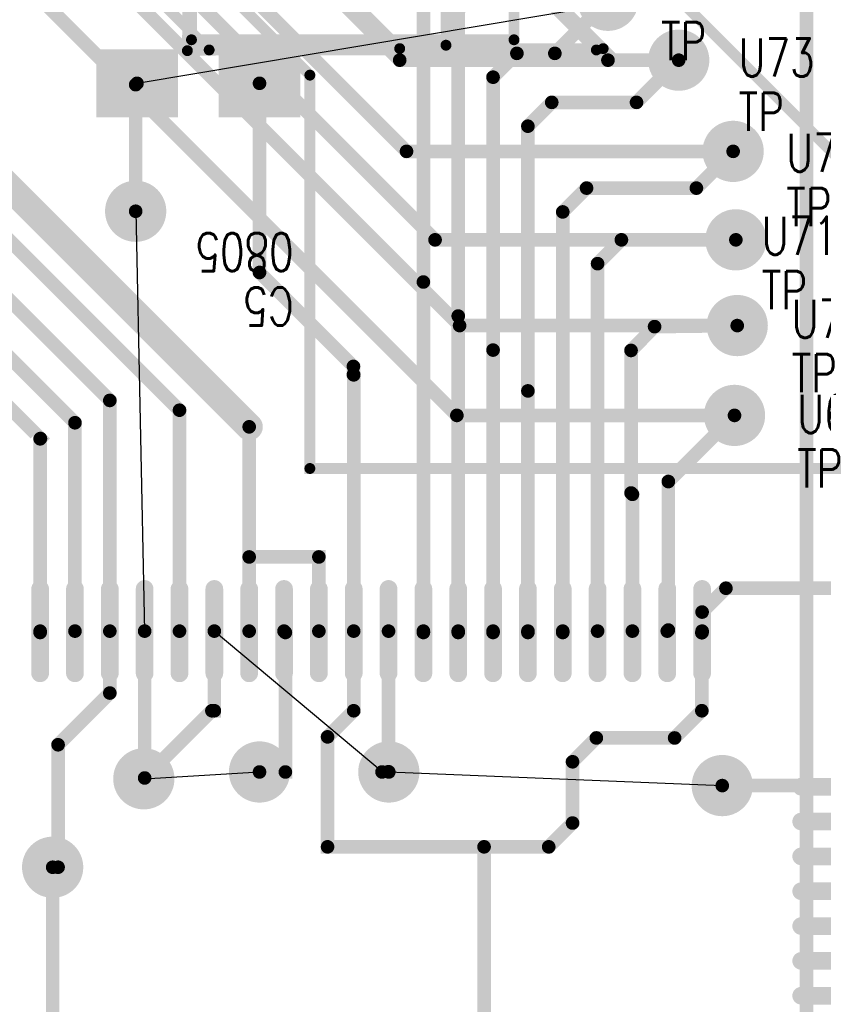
# Model space of a CAD drawing. Extents: x 22 to 3079, y -510 to 5425.
# Tile 8 of 15: x 1124 to 1714, y 3194 to 3918. Entities that reach past the tile are written whole.
import ezdxf

# ---------------------------------------------------------------- set-up
doc = ezdxf.new("R2010")
doc.units = 0
for name, pattern in [('P5', [2, 1, 1]), ('TRACK11', [2, 1, 1]), ('TRACK136', [2, 1, 1]), ('TRACK171', [2, 1, 1]), ('TRACK194', [2, 1, 1]), ('TRACK195', [2, 1, 1]), ('TRACK205', [2, 1, 1]), ('TRACK213', [2, 1, 1]), ('TRACK241', [2, 1, 1]), ('TRACK250', [2, 1, 1]), ('TRACK251', [2, 1, 1]), ('TRACK252', [2, 1, 1]), ('TRACK27', [2, 1, 1]), ('TRACK277', [2, 1, 1]), ('TRACK28', [2, 1, 1]), ('TRACK283', [2, 1, 1]), ('TRACK284', [2, 1, 1]), ('TRACK285', [2, 1, 1]), ('TRACK286', [2, 1, 1]), ('TRACK287', [2, 1, 1]), ('TRACK288', [2, 1, 1]), ('TRACK289', [2, 1, 1]), ('TRACK290', [2, 1, 1]), ('TRACK347', [2, 1, 1]), ('TRACK348', [2, 1, 1]), ('TRACK349', [2, 1, 1]), ('TRACK36', [2, 1, 1]), ('TRACK38', [2, 1, 1]), ('TRACK42', [2, 1, 1]), ('TRACK43', [2, 1, 1]), ('TRACK56', [2, 1, 1]), ('TRACK6', [2, 1, 1]), ('TRACK7', [2, 1, 1])]:
    doc.linetypes.add(name, pattern=pattern)
for name, color, linetype in [('CONNECTION', 202, 'CONTINUOUS'), ('COPPER_CUTOUT01', 168, 'CONTINUOUS'), ('DRIL_PLTE_THRU', 12, 'CONTINUOUS'), ('PADS_BOTTOM04', 152, 'CONTINUOUS'), ('PADS_INNER', 1, 'CONTINUOUS'), ('PADS_TOP01', 1, 'CONTINUOUS'), ('PADS_XR25', 168, 'CONTINUOUS'), ('PART_NAME_TOP', 52, 'CONTINUOUS'), ('PART_TOP', 132, 'CONTINUOUS'), ('REFDES', 132, 'CONTINUOUS'), ('TRACK01', 1, 'CONTINUOUS'), ('TRACK03', 5, 'CONTINUOUS'), ('VIA', 1, 'CONTINUOUS')]:
    doc.layers.add(name, color=color, linetype=linetype)
doc.styles.add('W5', font='simplex', dxfattribs={"width": 0.75})

# ---------------------------------------------------------------- blocks, each defined once
blk = doc.blocks.new('PADS_BLOCK_UNUSED2')
at = {"layer": 'DRIL_PLTE_THRU', "const_width": 1.5}
blk.add_lwpolyline([(0, -0.75, 1), (0, 0.75, 1)], format="xyb", close=True, dxfattribs=at)
at = {"layer": 'PADS_BOTTOM04'}
blk.add_lwpolyline([(0, -0.0002624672, 1), (0, 0.0002624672, 1)], format="xyb", close=True, dxfattribs=at)
at = {"layer": 'PADS_INNER'}
blk.add_lwpolyline([(0, -0.0002624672, 1), (0, 0.0002624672, 1)], format="xyb", close=True, dxfattribs=at)
at = {"layer": 'PADS_TOP01', "const_width": 50}
blk.add_lwpolyline([(-30, 0), (30, 0)], dxfattribs=at)
blk = doc.blocks.new('SYM_BLOCK_UNUSED1')
for p in [(-45, 0), (45, 0)]:
    blk.add_blockref('PADS_BLOCK_UNUSED2', p)
blk = doc.blocks.new('PART_TOP12')
blk.add_blockref('SYM_BLOCK_UNUSED1', (0, 0))
at = {"layer": 'PART_NAME_TOP', "style": 'W5', "width": 0.75}
blk.add_text('0805', height=28, dxfattribs=at).set_placement((-70, 110))
at = {"layer": 'REFDES', "style": 'W5', "width": 0.75}
blk.add_text('C5', height=28, dxfattribs=at).set_placement((-70, 150))
blk = doc.blocks.new('PADS_BLOCK_UNUSED8')
at = {"layer": 'DRIL_PLTE_THRU', "const_width": 1.5}
blk.add_lwpolyline([(0, -0.75, 1), (0, 0.75, 1)], format="xyb", close=True, dxfattribs=at)
at = {"layer": 'PADS_BOTTOM04'}
blk.add_lwpolyline([(0, -0.0002624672, 1), (0, 0.0002624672, 1)], format="xyb", close=True, dxfattribs=at)
at = {"layer": 'PADS_INNER'}
blk.add_lwpolyline([(0, -0.0002624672, 1), (0, 0.0002624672, 1)], format="xyb", close=True, dxfattribs=at)
at = {"layer": 'PADS_TOP01', "const_width": 6.5}
blk.add_lwpolyline([(-31, -3.25), (31, -3.25, 1), (31, 3.25), (-31, 3.25, 1)], format="xyb", close=True, dxfattribs=at)
blk = doc.blocks.new('PADS_BLOCK_UNUSED9')
at = {"layer": 'DRIL_PLTE_THRU', "const_width": 1.5}
blk.add_lwpolyline([(0, -0.75, 1), (0, 0.75, 1)], format="xyb", close=True, dxfattribs=at)
at = {"layer": 'PADS_BOTTOM04'}
blk.add_lwpolyline([(0, -0.0002624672, 1), (0, 0.0002624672, 1)], format="xyb", close=True, dxfattribs=at)
at = {"layer": 'PADS_INNER'}
blk.add_lwpolyline([(0, -0.0002624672, 1), (0, 0.0002624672, 1)], format="xyb", close=True, dxfattribs=at)
at = {"layer": 'PADS_TOP01', "const_width": 6.5}
blk.add_lwpolyline([(3.25, -31), (3.25, 31, 1), (-3.25, 31), (-3.25, -31, 1)], format="xyb", close=True, dxfattribs=at)
blk = doc.blocks.new('SYM_BLOCK_UNUSED7')
for name, p in [('PADS_BLOCK_UNUSED9', (-243.2, 475)), ('PADS_BLOCK_UNUSED9', (-217.6, 475)), ('PADS_BLOCK_UNUSED9', (-192, 475)), ('PADS_BLOCK_UNUSED9', (-166.4, 475)), ('PADS_BLOCK_UNUSED9', (-140.8, 475)), ('PADS_BLOCK_UNUSED9', (-115.2, 475)), ('PADS_BLOCK_UNUSED9', (-89.6, 475)), ('PADS_BLOCK_UNUSED8', (-357.5, 371.2)), ('PADS_BLOCK_UNUSED8', (-357.5, 345.6)), ('PADS_BLOCK_UNUSED8', (-357.5, 320)), ('PADS_BLOCK_UNUSED8', (-357.5, 294.4)), ('PADS_BLOCK_UNUSED8', (-357.5, 268.8)), ('PADS_BLOCK_UNUSED8', (-357.5, 243.2)), ('PADS_BLOCK_UNUSED8', (-357.5, 217.6)), ('PADS_BLOCK_UNUSED8', (-357.5, 192)), ('PADS_BLOCK_UNUSED8', (-357.5, 166.4)), ('PADS_BLOCK_UNUSED8', (-357.5, 140.8)), ('PADS_BLOCK_UNUSED8', (-357.5, 115.2)), ('PADS_BLOCK_UNUSED8', (-357.5, 89.6)), ('PADS_BLOCK_UNUSED8', (-357.5, 64)), ('PADS_BLOCK_UNUSED8', (-357.5, 38.4)), ('PADS_BLOCK_UNUSED8', (-357.5, 12.8)), ('PADS_BLOCK_UNUSED8', (-357.5, -12.8)), ('PADS_BLOCK_UNUSED8', (-357.5, -38.4)), ('PADS_BLOCK_UNUSED8', (-357.5, -64)), ('PADS_BLOCK_UNUSED8', (-357.5, -89.6)), ('PADS_BLOCK_UNUSED8', (-357.5, -115.2))]:
    blk.add_blockref(name, p)
blk = doc.blocks.new('PART_TOP80')
blk.add_blockref('SYM_BLOCK_UNUSED7', (0, 0))
blk = doc.blocks.new('PADS_BLOCK_UNUSED19')
at = {"layer": 'DRIL_PLTE_THRU', "const_width": 15.5}
blk.add_lwpolyline([(0, -7.75, 1), (0, 7.75, 1)], format="xyb", close=True, dxfattribs=at)
at = {"layer": 'PADS_BOTTOM04', "const_width": 22.5}
blk.add_lwpolyline([(0, -11.25, 1), (0, 11.25, 1)], format="xyb", close=True, dxfattribs=at)
at = {"layer": 'PADS_INNER', "const_width": 22.5}
blk.add_lwpolyline([(0, -11.25, 1), (0, 11.25, 1)], format="xyb", close=True, dxfattribs=at)
at = {"layer": 'PADS_TOP01', "const_width": 22.5}
blk.add_lwpolyline([(0, -11.25, 1), (0, 11.25, 1)], format="xyb", close=True, dxfattribs=at)
at = {"layer": 'PADS_XR25', "const_width": 22.5}
blk.add_lwpolyline([(0, -11.25, 1), (0, 11.25, 1)], format="xyb", close=True, dxfattribs=at)
blk = doc.blocks.new('SYM_BLOCK_UNUSED6')
blk.add_blockref('PADS_BLOCK_UNUSED19', (0, -1))
blk = doc.blocks.new('PART_TOP138')
blk.add_blockref('SYM_BLOCK_UNUSED6', (0, 0))
at = {"layer": 'PART_NAME_TOP', "style": 'W5', "width": 0.75}
blk.add_text('TP', height=28, dxfattribs=at).set_placement((46, -54))
at = {"layer": 'REFDES', "style": 'W5', "width": 0.75}
blk.add_text('U69', height=28, dxfattribs=at).set_placement((46, -14))
blk = doc.blocks.new('PART_TOP139')
blk.add_blockref('SYM_BLOCK_UNUSED6', (0, 0))
at = {"layer": 'PART_NAME_TOP', "style": 'W5', "width": 0.75}
blk.add_text('TP', height=28, dxfattribs=at).set_placement((40, -50))
at = {"layer": 'REFDES', "style": 'W5', "width": 0.75}
blk.add_text('U70', height=28, dxfattribs=at).set_placement((40, -10))
blk = doc.blocks.new('PART_TOP140')
blk.add_blockref('SYM_BLOCK_UNUSED6', (0, 0))
at = {"layer": 'PART_NAME_TOP', "style": 'W5', "width": 0.75}
blk.add_text('TP', height=28, rotation=270, dxfattribs=at).set_placement((-50.9996850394, -20.0003149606))
at = {"layer": 'REFDES', "style": 'W5', "width": 0.75}
blk.add_text('U71', height=28, rotation=270, dxfattribs=at).set_placement((-10.9996850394, -20.0003149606))
blk = doc.blocks.new('PART_TOP141')
blk.add_blockref('SYM_BLOCK_UNUSED6', (0, 0))
at = {"layer": 'PART_NAME_TOP', "style": 'W5', "width": 0.75}
blk.add_text('TP', height=28, dxfattribs=at).set_placement((39, -56))
at = {"layer": 'REFDES', "style": 'W5', "width": 0.75}
blk.add_text('U72', height=28, dxfattribs=at).set_placement((39, -16))
blk = doc.blocks.new('PART_TOP142')
blk.add_blockref('SYM_BLOCK_UNUSED6', (0, 0))
at = {"layer": 'PART_NAME_TOP', "style": 'W5', "width": 0.75}
blk.add_text('TP', height=28, dxfattribs=at).set_placement((44, -53))
at = {"layer": 'REFDES', "style": 'W5', "width": 0.75}
blk.add_text('U73', height=28, dxfattribs=at).set_placement((44, -13))
blk = doc.blocks.new('PART_TOP143')
blk.add_blockref('SYM_BLOCK_UNUSED6', (0, 0))
at = {"layer": 'PART_NAME_TOP', "style": 'W5', "width": 0.75}
blk.add_text('TP', height=28, dxfattribs=at).set_placement((39, -45))
at = {"layer": 'REFDES', "style": 'W5', "width": 0.75}
blk.add_text('U74', height=28, dxfattribs=at).set_placement((39, -5))
blk = doc.blocks.new('CORNER_10')
at = {"const_width": 5}
blk.add_lwpolyline([(0, -2.5, 1), (0, 2.5, 1)], format="xyb", close=True, dxfattribs=at)
blk = doc.blocks.new('CORNER_20')
at = {"const_width": 10}
blk.add_lwpolyline([(0, -5, 1), (0, 5, 1)], format="xyb", close=True, dxfattribs=at)
blk = doc.blocks.new('PADS_BLOCK_UNUSED20')
at = {"layer": 'DRIL_PLTE_THRU', "const_width": 15.5}
blk.add_lwpolyline([(0, -7.75, 1), (0, 7.75, 1)], format="xyb", close=True, dxfattribs=at)
at = {"layer": 'PADS_BOTTOM04', "const_width": 22.5}
blk.add_lwpolyline([(0, -11.25, 1), (0, 11.25, 1)], format="xyb", close=True, dxfattribs=at)
at = {"layer": 'PADS_INNER', "const_width": 22.5}
blk.add_lwpolyline([(0, -11.25, 1), (0, 11.25, 1)], format="xyb", close=True, dxfattribs=at)
at = {"layer": 'PADS_TOP01', "const_width": 22.5}
blk.add_lwpolyline([(0, -11.25, 1), (0, 11.25, 1)], format="xyb", close=True, dxfattribs=at)
blk = doc.blocks.new('VIA0')
blk.add_blockref('PADS_BLOCK_UNUSED20', (0, 0))
blk = doc.blocks.new('CORNER_8')
at = {"const_width": 4}
blk.add_lwpolyline([(0, -2, 1), (0, 2, 1)], format="xyb", close=True, dxfattribs=at)
blk = doc.blocks.new('COPPER_CUTOUT56')
at = {"layer": 'COPPER_CUTOUT01', "linetype": 'P5', "const_width": 8}
blk.add_lwpolyline([(-4.75, 0), (197, 0), (197, -107), (360.5, -270.5), (211, -270.5), (-4.75, -54.75)], close=True, dxfattribs=at)
at = {"layer": 'COPPER_CUTOUT01'}
for p in [(-4.75, 0), (197, 0), (-4.75, -54.75), (197, -107), (211, -270.5), (360.5, -270.5)]:
    blk.add_blockref('CORNER_8', p, dxfattribs=at)
blk = doc.blocks.new('COPPER_CUTOUT57')
at = {"layer": 'COPPER_CUTOUT01', "linetype": 'P5', "const_width": 8}
blk.add_lwpolyline([(0, 0), (0, -107), (164.5, -271.5), (-120, -271.5), (-199.75, -191.75), (-199.75, 0)], close=True, dxfattribs=at)
at = {"layer": 'COPPER_CUTOUT01'}
for p in [(-199.75, 0), (0, 0), (0, -107), (-199.75, -191.75), (-120, -271.5), (164.5, -271.5)]:
    blk.add_blockref('CORNER_8', p, dxfattribs=at)
blk = doc.blocks.new('COPPER_CUTOUT58')
at = {"layer": 'COPPER_CUTOUT01', "linetype": 'P5', "const_width": 8}
blk.add_lwpolyline([(8, 0), (196, 0), (502.5, -306.5), (502.5, -514), (94, -514), (94, -225), (8, -139)], close=True, dxfattribs=at)
at = {"layer": 'COPPER_CUTOUT01'}
for p in [(8, 0), (196, 0), (8, -139), (94, -225), (502.5, -306.5), (94, -514), (502.5, -514)]:
    blk.add_blockref('CORNER_8', p, dxfattribs=at)
blk = doc.blocks.new('COPPER_CUTOUT59')
at = {"layer": 'COPPER_CUTOUT01', "linetype": 'P5', "const_width": 8}
blk.add_lwpolyline([(0, 0), (0, -183), (-190, -187), (-187, 20)], close=True, dxfattribs=at)
at = {"layer": 'COPPER_CUTOUT01'}
for p in [(-187, 20), (0, 0), (0, -183), (-190, -187)]:
    blk.add_blockref('CORNER_8', p, dxfattribs=at)
blk = doc.blocks.new('COPPER_CUTOUT61')
at = {"layer": 'COPPER_CUTOUT01', "linetype": 'P5', "const_width": 8}
blk.add_lwpolyline([(0, 0), (246, 0), (246, -168), (9, -168), (9, -8), (0, -8)], close=True, dxfattribs=at)
at = {"layer": 'COPPER_CUTOUT01'}
for p in [(0, 0), (246, 0), (0, -8), (9, -8), (9, -168), (246, -168)]:
    blk.add_blockref('CORNER_8', p, dxfattribs=at)

msp = doc.modelspace()

# ---------------------------------------------------------------- linework, layer by layer
at = {"layer": 'CONNECTION', "linetype": 'TRACK195'}
msp.add_line((1210, 3871), (1650, 3945), dxfattribs=at)
at = {"layer": 'CONNECTION', "linetype": 'TRACK194'}
msp.add_line((1209, 3777), (1215.6, 3468.5), dxfattribs=at)
at = {"layer": 'CONNECTION', "linetype": 'TRACK252'}
msp.add_line((1138.8, 3468.5), (1138.8, 3467.5), dxfattribs=at)
at = {"layer": 'CONNECTION', "linetype": 'TRACK136'}
msp.add_line((1390, 3365), (1266.8, 3468.5), dxfattribs=at)
at = {"layer": 'CONNECTION', "linetype": 'TRACK348'}
for p, q in [((1390, 3365), (1266.8, 3468.5)), ((1395, 3365), (1640, 3355))]:
    msp.add_line(p, q, dxfattribs=at)
at = {"layer": 'CONNECTION', "linetype": 'TRACK290'}
msp.add_line((1420.4, 3468.5), (1420.4, 3467.5), dxfattribs=at)
at = {"layer": 'CONNECTION', "linetype": 'TRACK289'}
msp.add_line((1446, 3468.5), (1446, 3467.5), dxfattribs=at)
at = {"layer": 'CONNECTION', "linetype": 'TRACK288'}
msp.add_line((1471.6, 3468.5), (1471.6, 3467.5), dxfattribs=at)
at = {"layer": 'CONNECTION', "linetype": 'TRACK287'}
msp.add_line((1497.2, 3468.5), (1497.2, 3467.5), dxfattribs=at)
at = {"layer": 'CONNECTION', "linetype": 'TRACK286'}
msp.add_line((1522.8, 3468.5), (1522.8, 3467.5), dxfattribs=at)
at = {"layer": 'CONNECTION', "linetype": 'TRACK171'}
msp.add_line((1215, 3360), (1300, 3365), dxfattribs=at)
at = {"layer": 'CONNECTION', "linetype": 'TRACK349'}
msp.add_line((1395, 3365), (1640, 3355), dxfattribs=at)
at = {"layer": 'TRACK01', "linetype": 'TRACK290', "const_width": 10}
for points in [[(1449, 4021), (1446, 4024), (1420.4, 4024), (1420.4, 3725), (1420.4, 3468.5)], [(1420.4, 3467.5), (1420.4, 3468.5)]]:
    msp.add_lwpolyline(points, dxfattribs=at)
at = {"layer": 'TRACK01', "linetype": 'TRACK289', "const_width": 10}
for points in [[(1502, 3980), (1501, 3980), (1446, 3925), (1446, 3700), (1446, 3468.5)], [(1446, 3467.5), (1446, 3468.5)]]:
    msp.add_lwpolyline(points, dxfattribs=at)
at = {"layer": 'TRACK01', "linetype": 'TRACK288', "const_width": 10}
for points in [[(1556, 3932), (1517, 3893), (1489.1, 3893), (1471.6, 3875.5), (1471.6, 3675), (1471.6, 3468.5)], [(1471.6, 3468.5), (1471.6, 3467.5)]]:
    msp.add_lwpolyline(points, dxfattribs=at)
at = {"layer": 'TRACK01', "linetype": 'TRACK43'}
for points, const_width in [([(1051, 3907), (1051, 3860), (1292.4, 3618.6)], 20), ([(1292.4, 3618.6), (1292.4, 3523), (1292.4, 3468.5)], 10)]:
    msp.add_lwpolyline(points, dxfattribs=dict(at, const_width=const_width))
at = {"layer": 'TRACK01', "linetype": 'TRACK213', "const_width": 10}
msp.add_lwpolyline([(1241.2, 3468.5), (1241.2, 3630.8), (990, 3882), (961, 3902)], dxfattribs=at)
at = {"layer": 'TRACK01', "linetype": 'TRACK287', "const_width": 10}
for points in [[(1608, 3888), (1577, 3857), (1514.7, 3857), (1497.2, 3839.5), (1497.2, 3645), (1497.2, 3468.5)], [(1497.2, 3468.5), (1497.2, 3467.5)]]:
    msp.add_lwpolyline(points, dxfattribs=at)
at = {"layer": 'TRACK01', "linetype": 'TRACK194', "const_width": 10}
msp.add_lwpolyline([(1210, 3871), (1209, 3870), (1209, 3777)], dxfattribs=at)
at = {"layer": 'TRACK01', "linetype": 'TRACK6', "const_width": 10}
msp.add_lwpolyline([(1369.2, 3468.5), (1369.2, 3656.8), (1369, 3657), (1369, 3663), (1300, 3732), (1300, 3871)], dxfattribs=at)
at = {"layer": 'TRACK01', "linetype": 'TRACK252', "const_width": 10}
for points in [[(880, 3849), (880, 3760), (907, 3733), (908, 3734), (995, 3734), (1015, 3734), (1139, 3610), (1138.8, 3609.8), (1138.8, 3468.5)], [(1138.8, 3467.5), (1138.8, 3468.5)]]:
    msp.add_lwpolyline(points, dxfattribs=at)
at = {"layer": 'TRACK01', "linetype": 'TRACK250', "const_width": 10}
msp.add_lwpolyline([(959, 3841), (987, 3841), (1190, 3638), (1190, 3468.5)], dxfattribs=at)
at = {"layer": 'TRACK01', "linetype": 'TRACK286', "const_width": 10}
for points in [[(1648, 3821), (1621, 3794), (1540.3, 3794), (1522.8, 3776.5), (1522.8, 3468.5)], [(1522.8, 3468.5), (1522.8, 3467.5)]]:
    msp.add_lwpolyline(points, dxfattribs=at)
at = {"layer": 'TRACK01', "linetype": 'TRACK251', "const_width": 10}
msp.add_lwpolyline([(959, 3780), (1006, 3780), (1164.4, 3621.6), (1164.4, 3468.5)], dxfattribs=at)
at = {"layer": 'TRACK01', "linetype": 'TRACK285', "const_width": 10}
msp.add_lwpolyline([(1650, 3756), (1565.9, 3756), (1548.4, 3738.5), (1548.4, 3468.5)], dxfattribs=at)
at = {"layer": 'TRACK01', "linetype": 'TRACK284', "const_width": 10}
msp.add_lwpolyline([(1651, 3693), (1590.2756167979, 3692.2214698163), (1573, 3674.7229658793), (1573, 3570), (1574, 3569), (1574, 3468.5)], dxfattribs=at)
at = {"layer": 'TRACK01', "linetype": 'TRACK27', "const_width": 10}
msp.add_lwpolyline([(1599.6, 3468.5), (1600.4, 3469.3), (1600.4, 3578.4), (1649, 3627)], dxfattribs=at)
at = {"layer": 'TRACK01', "linetype": 'TRACK11', "const_width": 10}
msp.add_lwpolyline([(2005, 3549), (2004, 3550), (1865, 3550), (1815, 3500), (1642.7, 3500), (1625.2, 3482.5), (1625.2, 3468.5)], dxfattribs=at)
at = {"layer": 'TRACK01', "linetype": 'TRACK42', "const_width": 10}
msp.add_lwpolyline([(1292.4, 3468.5), (1292.4, 3523), (1343.6, 3523), (1343.6, 3468.5)], dxfattribs=at)
at = {"layer": 'TRACK01', "linetype": 'TRACK56', "const_width": 10}
msp.add_lwpolyline([(1190, 3468.5), (1190, 3423), (1152, 3385), (1152, 3295), (1148, 3295)], dxfattribs=at)
at = {"layer": 'TRACK01', "linetype": 'TRACK171', "const_width": 10}
for points in [[(1266.8, 3468.5), (1266.8, 3410), (1265, 3410), (1215.6, 3360.6), (1215, 3360)], [(1300, 3365), (1319, 3365), (1319, 3467.5), (1318, 3468.5)]]:
    msp.add_lwpolyline(points, dxfattribs=at)
at = {"layer": 'TRACK01', "linetype": 'TRACK347', "const_width": 10}
msp.add_lwpolyline([(1215.6, 3468.5), (1215.6, 3360.6), (1265, 3410), (1266.8, 3410), (1266.8, 3468.5)], dxfattribs=at)
at = {"layer": 'TRACK01', "linetype": 'TRACK7', "const_width": 10}
msp.add_lwpolyline([(1625.2, 3468.5), (1625.2, 3467.5), (1625, 3467.3), (1625, 3410), (1605, 3390), (1547.5, 3390), (1530, 3372.5), (1530, 3327.5), (1512.5, 3310), (1465, 3310), (1350, 3310), (1350, 3365), (1350, 3390.8), (1369.2, 3410), (1369.2, 3468.5)], dxfattribs=at)
at = {"layer": 'TRACK01', "linetype": 'TRACK136', "const_width": 10}
msp.add_lwpolyline([(1395, 3365), (1394.8, 3365.2), (1394.8, 3468.5)], dxfattribs=at)
at = {"layer": 'TRACK01', "linetype": 'TRACK349', "const_width": 10}
for points in [[(1395, 3365), (1394.8, 3365.2), (1394.8, 3468.5)], [(1729, 3353.2), (1727.2, 3355), (1640, 3355)]]:
    msp.add_lwpolyline(points, dxfattribs=at)
at = {"layer": 'TRACK01', "linetype": 'TRACK205', "const_width": 10}
msp.add_lwpolyline([(1625.2, 3468.5), (1625.2, 3467.5), (1625, 3467.3), (1625, 3410), (1605, 3390), (1547.5, 3390), (1530, 3372.5), (1530, 3327.5), (1512.5, 3310), (1465, 3310), (1465, 3095), (1615, 3095), (1618.2, 3098.2), (1729, 3098.2)], dxfattribs=at)
at = {"layer": 'TRACK01', "linetype": 'TRACK348', "const_width": 10}
msp.add_lwpolyline([(1729, 3353.2), (1727.2, 3355), (1640, 3355)], dxfattribs=at)
at = {"layer": 'TRACK03', "linetype": 'TRACK27', "const_width": 10}
msp.add_lwpolyline([(1649, 3627), (1445, 3627), (1070, 4002), (606, 4002), (571, 4037), (571, 5192.5), (588.5, 5210), (973, 5210)], dxfattribs=at)
at = {"layer": 'TRACK03', "linetype": 'TRACK283', "const_width": 10}
msp.add_lwpolyline([(1649, 3627), (1445, 3627), (1070, 4002), (606, 4002), (571, 4037), (571, 5192.5), (588.5, 5210), (973, 5210), (1016, 5167)], dxfattribs=at)
at = {"layer": 'TRACK03', "linetype": 'TRACK277', "const_width": 10}
msp.add_lwpolyline([(1629, 5171), (1702, 5171), (1702, 3068.5), (1719.5, 3051), (2010, 3051)], dxfattribs=at)
at = {"layer": 'TRACK03', "linetype": 'TRACK28', "const_width": 10}
msp.add_lwpolyline([(845, 5154), (615.5, 5154), (598, 5136.5), (598, 4050), (619.5512598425, 4028.4487401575), (1112, 4028.4487401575), (1171, 3969.4487401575), (1171, 3969), (1447, 3693), (1651, 3693)], dxfattribs=at)
at = {"layer": 'TRACK03', "linetype": 'TRACK241', "const_width": 10}
msp.add_lwpolyline([(845, 5064), (637.5, 5064), (620, 5046.5), (620, 4085), (651, 4054), (1131, 4054), (1429, 3756), (1650, 3756)], dxfattribs=at)
at = {"layer": 'TRACK03', "linetype": 'TRACK36', "const_width": 10}
msp.add_lwpolyline([(845, 4974), (661.5, 4974), (644, 4956.5), (644, 4099.5), (661.5, 4082), (1149, 4082), (1231, 4000), (1231, 3997), (1232, 3997), (1408, 3821), (1648, 3821)], dxfattribs=at)
at = {"layer": 'TRACK03', "linetype": 'TRACK38', "const_width": 10}
msp.add_lwpolyline([(845, 4884), (686.5, 4884), (669, 4866.5), (669, 4121.5), (686.5, 4104), (1188, 4104), (1277, 4015), (1277, 4012), (1279, 4012), (1403, 3888), (1556, 3888), (1608, 3888)], dxfattribs=at)
at = {"layer": 'TRACK03', "linetype": 'TRACK56', "const_width": 10}
msp.add_lwpolyline([(1148, 3295), (1148, 3137.5), (1165.5, 3120), (1606, 3120), (1724, 3002), (2057, 3002), (2057, 3376), (2186, 3505), (2615, 3505), (2715, 3605)], dxfattribs=at)
at = {"layer": 'TRACK03', "linetype": 'TRACK136', "const_width": 10}
msp.add_lwpolyline([(1390, 3365), (1395, 3365)], dxfattribs=at)
at = {"layer": 'TRACK03', "linetype": 'TRACK348', "const_width": 10}
msp.add_lwpolyline([(1395, 3365), (1390, 3365)], dxfattribs=at)

# ---------------------------------------------------------------- block references
for name, p in [('COPPER_CUTOUT57', (1383, 4167)), ('COPPER_CUTOUT56', (1192, 4167)), ('COPPER_CUTOUT59', (1437, 4082)), ('COPPER_CUTOUT58', (1243, 4102)), ('COPPER_CUTOUT61', (1241, 4071))]:
    msp.add_blockref(name, p)
at = {"layer": 'PART_TOP'}
for name, p in [('PART_TOP143', (1556, 3933)), ('PART_TOP142', (1608, 3889)), ('PART_TOP141', (1648, 3822)), ('PART_TOP139', (1651, 3694)), ('PART_TOP138', (1649, 3628))]:
    msp.add_blockref(name, p, dxfattribs=at)
for name, p, rotation in [('PART_TOP12', (1255, 3871), 180), ('PART_TOP140', (1649, 3756), 90), ('PART_TOP80', (1254, 3111), 270)]:
    msp.add_blockref(name, p, dxfattribs=dict(at, rotation=rotation))
at = {"layer": 'TRACK01'}
for name, p in [('CORNER_10', (1489.1, 3893)), ('CORNER_10', (1517, 3893)), ('CORNER_10', (1608, 3888)), ('CORNER_10', (1471.6, 3875.5)), ('CORNER_10', (1209, 3870)), ('CORNER_10', (1210, 3871)), ('CORNER_10', (1300, 3871)), ('CORNER_10', (1514.7, 3857)), ('CORNER_10', (1577, 3857)), ('CORNER_10', (1497.2, 3839.5)), ('CORNER_10', (1648, 3821)), ('CORNER_10', (1540.3, 3794)), ('CORNER_10', (1621, 3794)), ('CORNER_10', (1209, 3777)), ('CORNER_10', (1522.8, 3776.5)), ('CORNER_10', (1565.9, 3756)), ('CORNER_10', (1650, 3756)), ('CORNER_10', (1548.4, 3738.5)), ('CORNER_10', (1300, 3732)), ('CORNER_10', (1420.4, 3725)), ('CORNER_10', (1446, 3700)), ('CORNER_10', (1590.2756167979, 3692.2214698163)), ('CORNER_10', (1651, 3693)), ('CORNER_10', (1471.6, 3675)), ('CORNER_10', (1573, 3674.7229658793)), ('CORNER_10', (1369, 3663)), ('CORNER_10', (1369, 3657)), ('CORNER_10', (1369.2, 3656.8)), ('CORNER_10', (1497.2, 3645)), ('CORNER_10', (1190, 3638)), ('CORNER_10', (1241.2, 3630.8)), ('CORNER_10', (1649, 3627)), ('CORNER_10', (1164.4, 3621.6)), ('CORNER_20', (1292.4, 3618.6)), ('CORNER_10', (1292.4, 3618.6)), ('CORNER_10', (1138.8, 3609.8)), ('CORNER_10', (1139, 3610)), ('CORNER_10', (1600.4, 3578.4)), ('CORNER_10', (1573, 3570)), ('CORNER_10', (1574, 3569)), ('CORNER_10', (1292.4, 3523)), ('CORNER_10', (1343.6, 3523)), ('CORNER_10', (1642.7, 3500)), ('CORNER_10', (1625.2, 3482.5)), ('CORNER_10', (1138.8, 3468.5)), ('CORNER_10', (1138.8, 3468.5)), ('CORNER_10', (1164.4, 3468.5)), ('CORNER_10', (1190, 3468.5)), ('CORNER_10', (1190, 3468.5)), ('CORNER_10', (1215.6, 3468.5)), ('CORNER_10', (1241.2, 3468.5)), ('CORNER_10', (1266.8, 3468.5)), ('CORNER_10', (1266.8, 3468.5)), ('CORNER_10', (1292.4, 3468.5)), ('CORNER_10', (1292.4, 3468.5)), ('CORNER_10', (1318, 3468.5)), ('CORNER_10', (1343.6, 3468.5)), ('CORNER_10', (1369.2, 3468.5)), ('CORNER_10', (1369.2, 3468.5)), ('CORNER_10', (1394.8, 3468.5)), ('CORNER_10', (1394.8, 3468.5)), ('CORNER_10', (1420.4, 3468.5)), ('CORNER_10', (1446, 3468.5)), ('CORNER_10', (1471.6, 3468.5)), ('CORNER_10', (1497.2, 3468.5)), ('CORNER_10', (1522.8, 3468.5)), ('CORNER_10', (1522.8, 3468.5)), ('CORNER_10', (1548.4, 3468.5)), ('CORNER_10', (1574, 3468.5)), ('CORNER_10', (1599.6, 3468.5)), ('CORNER_10', (1600.4, 3469.3)), ('CORNER_10', (1625.2, 3468.5)), ('CORNER_10', (1625.2, 3468.5)), ('CORNER_10', (1625.2, 3468.5)), ('CORNER_10', (1138.8, 3467.5)), ('CORNER_10', (1319, 3467.5)), ('CORNER_10', (1420.4, 3467.5)), ('CORNER_10', (1446, 3467.5)), ('CORNER_10', (1471.6, 3467.5)), ('CORNER_10', (1497.2, 3467.5)), ('CORNER_10', (1522.8, 3467.5)), ('CORNER_10', (1625, 3467.3)), ('CORNER_10', (1625, 3467.3)), ('CORNER_10', (1625.2, 3467.5)), ('CORNER_10', (1625.2, 3467.5)), ('CORNER_10', (1190, 3423)), ('CORNER_10', (1265, 3410)), ('CORNER_10', (1265, 3410)), ('CORNER_10', (1266.8, 3410)), ('CORNER_10', (1266.8, 3410)), ('CORNER_10', (1369.2, 3410)), ('CORNER_10', (1625, 3410)), ('CORNER_10', (1625, 3410)), ('CORNER_10', (1350, 3390.8)), ('CORNER_10', (1547.5, 3390)), ('CORNER_10', (1547.5, 3390)), ('CORNER_10', (1605, 3390)), ('CORNER_10', (1605, 3390)), ('CORNER_10', (1152, 3385)), ('CORNER_10', (1530, 3372.5)), ('CORNER_10', (1530, 3372.5)), ('CORNER_10', (1215.6, 3360.6)), ('CORNER_10', (1215.6, 3360.6)), ('CORNER_10', (1300, 3365)), ('CORNER_10', (1319, 3365)), ('CORNER_10', (1394.8, 3365.2)), ('CORNER_10', (1394.8, 3365.2)), ('CORNER_10', (1395, 3365)), ('CORNER_10', (1395, 3365)), ('CORNER_10', (1640, 3355)), ('CORNER_10', (1640, 3355)), ('CORNER_10', (1530, 3327.5)), ('CORNER_10', (1530, 3327.5)), ('CORNER_10', (1350, 3310)), ('CORNER_10', (1465, 3310)), ('CORNER_10', (1512.5, 3310)), ('CORNER_10', (1512.5, 3310)), ('CORNER_10', (1148, 3295)), ('CORNER_10', (1152, 3295))]:
    msp.add_blockref(name, p, dxfattribs=at)
at = {"layer": 'TRACK03'}
for p in [(1403, 3888), (1556, 3888), (1408, 3821), (1648, 3821), (1429, 3756), (1650, 3756), (1447, 3693), (1651, 3693), (1445, 3627), (1445, 3627), (1649, 3627), (1649, 3627), (1390, 3365), (1390, 3365), (1395, 3365), (1395, 3365), (1148, 3295)]:
    msp.add_blockref('CORNER_10', p, dxfattribs=at)
at = {"layer": 'VIA', "linetype": 'TRACK194'}
msp.add_blockref('VIA0', (1209, 3777), dxfattribs=at)
at = {"layer": 'VIA', "linetype": 'TRACK171'}
for p in [(1300, 3365), (1215, 3360)]:
    msp.add_blockref('VIA0', p, dxfattribs=at)
at = {"layer": 'VIA', "linetype": 'TRACK136'}
msp.add_blockref('VIA0', (1395, 3365), dxfattribs=at)
at = {"layer": 'VIA', "linetype": 'TRACK348'}
for p in [(1395, 3365), (1640, 3355)]:
    msp.add_blockref('VIA0', p, dxfattribs=at)
at = {"layer": 'VIA', "linetype": 'TRACK349'}
for p in [(1395, 3365), (1640, 3355)]:
    msp.add_blockref('VIA0', p, dxfattribs=at)
at = {"layer": 'VIA', "linetype": 'TRACK56'}
msp.add_blockref('VIA0', (1148, 3295), dxfattribs=at)

doc.saveas('drawing.dxf')
